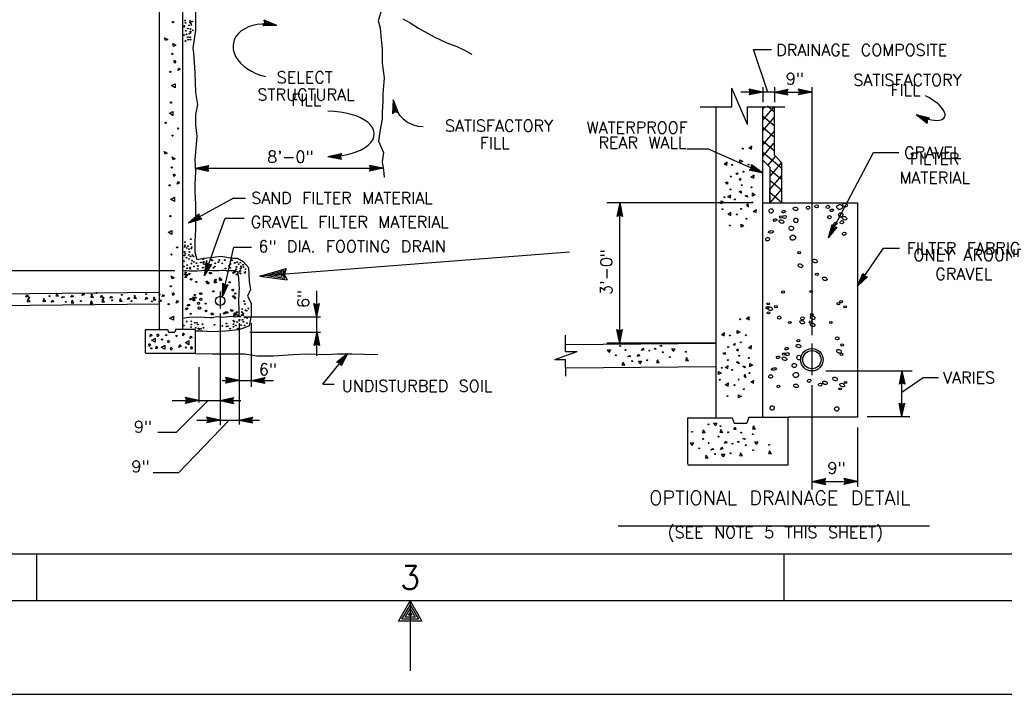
# Model space of a CAD drawing. Extents: x -22.3 to 19.7, y -11.8 to 18.2.
# Tile 9 of 20: x -5.5 to 5.1, y -11.8 to -4.6. Entities that reach past the tile are written whole.
import ezdxf
from ezdxf.enums import TextEntityAlignment as Align

# ---------------------------------------------------------------- set-up
doc = ezdxf.new("R2010")
doc.units = 0
doc.header["$MEASUREMENT"] = 0
doc.layers.add('01', color=7, linetype='CONTINUOUS')
doc.layers.add('02', color=7, linetype='CONTINUOUS')
doc.styles.add('TXT_SHX', font='txt.shx')

msp = doc.modelspace()

# ---------------------------------------------------------------- linework, layer by layer
at = {"layer": '01', "color": 7, "linetype": 'CONTINUOUS'}
for p, q in [((-3.991, -7.932), (-3.991, -3.954)), ((-3.741, -7.932), (-3.741, -4.322)), ((-2.735, -4.678), (-2.871, -4.621)), ((-2.863, -4.654), (-2.871, -4.621)), ((-2.771, -4.671), (-2.86, -4.634)), ((-2.855, -4.656), (-2.86, -4.634)), ((-2.882, -4.682), (-2.863, -4.654)), ((-2.735, -4.678), (-2.882, -4.682)), ((-2.867, -4.674), (-2.855, -4.656)), ((-2.771, -4.671), (-2.867, -4.674)), ((-2.853, -4.666), (-2.847, -4.657)), ((-2.807, -4.665), (-2.853, -4.666)), ((-2.807, -4.665), (-2.849, -4.648)), ((-2.847, -4.657), (-2.849, -4.648)), ((2.519, -5.391), (2.367, -4.935)), ((2.367, -4.935), (2.559, -4.935)), ((2.133, -5.551), (2.133, -5.349)), ((2.302, -5.737), (2.133, -5.349)), ((2.465, -5.391), (2.321, -5.36)), ((2.335, -5.391), (2.321, -5.36)), ((2.428, -5.391), (2.334, -5.371)), ((2.343, -5.391), (2.334, -5.371)), ((2.465, -5.338), (2.465, -5.498)), ((2.59, -5.338), (2.59, -5.498)), ((2.59, -5.391), (2.734, -5.36)), ((2.627, -5.391), (2.721, -5.371)), ((2.721, -5.371), (2.712, -5.391)), ((2.734, -5.36), (2.72, -5.391)), ((2.991, -5.391), (2.847, -5.36)), ((2.861, -5.391), (2.847, -5.36)), ((2.954, -5.391), (2.86, -5.371)), ((2.869, -5.391), (2.86, -5.371)), ((2.991, -5.338), (2.991, -7.993)), ((-1.492, -5.476), (-1.499, -5.623)), ((-1.492, -5.476), (-1.438, -5.613)), ((2.465, -5.391), (2.232, -5.391)), ((2.465, -5.391), (2.321, -5.422)), ((2.321, -5.422), (2.335, -5.391)), ((2.428, -5.391), (2.334, -5.411)), ((2.334, -5.411), (2.343, -5.391)), ((2.392, -5.391), (2.347, -5.382)), ((2.351, -5.391), (2.347, -5.382)), ((2.392, -5.391), (2.347, -5.401)), ((2.347, -5.401), (2.351, -5.391)), ((2.59, -5.391), (2.465, -5.391)), ((2.59, -5.391), (2.991, -5.391)), ((2.59, -5.391), (2.734, -5.422)), ((2.627, -5.391), (2.721, -5.411)), ((2.663, -5.391), (2.708, -5.381)), ((2.663, -5.391), (2.708, -5.4)), ((2.708, -5.381), (2.704, -5.391)), ((2.704, -5.391), (2.708, -5.4)), ((2.712, -5.391), (2.721, -5.411)), ((2.72, -5.391), (2.734, -5.422)), ((2.991, -5.391), (2.847, -5.422)), ((2.847, -5.422), (2.861, -5.391)), ((2.954, -5.391), (2.86, -5.411)), ((2.86, -5.411), (2.869, -5.391)), ((2.918, -5.391), (2.873, -5.382)), ((2.877, -5.391), (2.873, -5.382)), ((2.918, -5.391), (2.873, -5.401)), ((2.873, -5.401), (2.877, -5.391)), ((-1.486, -5.512), (-1.49, -5.609)), ((-1.486, -5.512), (-1.451, -5.602)), ((-1.48, -5.548), (-1.481, -5.594)), ((-1.48, -5.548), (-1.463, -5.591)), ((1.795, -5.551), (2.133, -5.551)), ((1.965, -8.875), (1.965, -5.551)), ((2.302, -5.737), (2.302, -5.551)), ((2.302, -5.551), (2.702, -5.551)), ((2.464, -5.574), (2.487, -5.547)), ((2.465, -6.579), (2.465, -5.545)), ((2.465, -8.875), (2.465, -5.551)), ((2.467, -5.693), (2.588, -5.55)), ((2.59, -5.608), (2.514, -5.543)), ((2.59, -6.068), (2.59, -5.551)), ((-1.471, -5.604), (-1.499, -5.623)), ((-1.472, -5.596), (-1.49, -5.609)), ((-1.473, -5.588), (-1.481, -5.594)), ((-1.463, -5.591), (-1.473, -5.588)), ((-1.451, -5.602), (-1.472, -5.596)), ((-1.438, -5.613), (-1.471, -5.604)), ((2.467, -5.805), (2.588, -5.662)), ((2.59, -5.757), (2.468, -5.654)), ((4.107, -5.633), (4.25, -5.668)), ((4.107, -5.633), (4.223, -5.723)), ((4.14, -5.649), (4.234, -5.672)), ((4.14, -5.649), (4.216, -5.708)), ((4.173, -5.665), (4.209, -5.692)), ((4.173, -5.665), (4.218, -5.675)), ((4.21, -5.682), (4.209, -5.692)), ((4.218, -5.675), (4.21, -5.682)), ((4.217, -5.686), (4.216, -5.708)), ((4.234, -5.672), (4.217, -5.686)), ((4.224, -5.689), (4.223, -5.723)), ((4.25, -5.668), (4.224, -5.689)), ((2.59, -5.879), (2.468, -5.776)), ((2.468, -5.953), (2.589, -5.81)), ((1.886, -6.001), (1.654, -6.001)), ((2.465, -6.258), (1.886, -6.001)), ((2.586, -6.019), (2.464, -5.916)), ((2.464, -6.08), (2.585, -5.937)), ((-2.188, -6.083), (-2.045, -6.049)), ((-2.188, -6.083), (-2.043, -6.111)), ((-2.151, -6.082), (-2.057, -6.06)), ((-2.151, -6.082), (-2.057, -6.1)), ((-2.115, -6.082), (-2.07, -6.071)), ((-2.115, -6.082), (-2.07, -6.09)), ((-2.07, -6.071), (-2.074, -6.081)), ((-2.074, -6.081), (-2.07, -6.09)), ((-2.057, -6.06), (-2.066, -6.081)), ((-2.066, -6.081), (-2.057, -6.1)), ((-2.045, -6.049), (-2.058, -6.081)), ((-2.058, -6.081), (-2.043, -6.111)), ((2.669, -6.211), (2.464, -6.039)), ((2.521, -6.177), (2.603, -6.081)), ((2.67, -6.148), (2.59, -6.068)), ((3.167, -6.951), (3.651, -6.039)), ((3.651, -6.039), (3.921, -6.039)), ((-3.609, -6.207), (-3.465, -6.176)), ((-3.609, -6.207), (-1.601, -6.207)), ((-3.609, -6.207), (-3.465, -6.238)), ((-3.572, -6.207), (-3.478, -6.187)), ((-3.572, -6.207), (-3.478, -6.227)), ((-3.536, -6.207), (-3.491, -6.197)), ((-3.536, -6.207), (-3.491, -6.216)), ((-3.491, -6.197), (-3.495, -6.207)), ((-3.495, -6.207), (-3.491, -6.216)), ((-3.478, -6.187), (-3.487, -6.207)), ((-3.487, -6.207), (-3.478, -6.227)), ((-3.465, -6.176), (-3.479, -6.207)), ((-3.479, -6.207), (-3.465, -6.238)), ((-1.601, -6.207), (-1.745, -6.176)), ((-1.731, -6.207), (-1.745, -6.176)), ((-1.601, -6.207), (-1.745, -6.238)), ((-1.745, -6.238), (-1.731, -6.207)), ((-1.638, -6.207), (-1.732, -6.187)), ((-1.723, -6.207), (-1.732, -6.187)), ((-1.638, -6.207), (-1.732, -6.227)), ((-1.732, -6.227), (-1.723, -6.207)), ((-1.674, -6.207), (-1.719, -6.198)), ((-1.715, -6.207), (-1.719, -6.198)), ((-1.674, -6.207), (-1.719, -6.217)), ((-1.719, -6.217), (-1.715, -6.207)), ((2.321, -6.228), (2.346, -6.205)), ((2.337, -6.223), (2.353, -6.208)), ((2.465, -6.258), (2.346, -6.171)), ((2.346, -6.205), (2.346, -6.171)), ((2.431, -6.243), (2.353, -6.187)), ((2.353, -6.208), (2.353, -6.187)), ((2.353, -6.219), (2.361, -6.212)), ((2.398, -6.228), (2.361, -6.202)), ((2.361, -6.212), (2.361, -6.202)), ((2.545, -6.199), (2.469, -6.123)), ((2.545, -6.579), (2.545, -6.199)), ((2.547, -6.288), (2.668, -6.145)), ((2.67, -6.579), (2.67, -6.148)), ((2.465, -6.258), (2.321, -6.228)), ((2.431, -6.243), (2.337, -6.223)), ((2.398, -6.228), (2.353, -6.219)), ((2.544, -6.432), (2.665, -6.289)), ((2.666, -6.329), (2.545, -6.227)), ((2.54, -6.579), (2.54, -6.422)), ((2.666, -6.443), (2.545, -6.341)), ((-3.199, -6.527), (-3.68, -6.791)), ((-3.199, -6.527), (-3.07, -6.527)), ((2.545, -6.579), (2.666, -6.436)), ((2.666, -6.574), (2.545, -6.472)), ((2.36, -6.579), (0.797, -6.579)), ((0.934, -6.579), (0.903, -6.723)), ((0.934, -6.616), (0.914, -6.71)), ((0.934, -8.079), (0.934, -6.579)), ((0.934, -6.579), (0.965, -6.723)), ((0.934, -6.616), (0.954, -6.71)), ((2.465, -6.579), (3.479, -6.579)), ((3.479, -6.579), (3.479, -8.873)), ((-3.68, -6.791), (-3.569, -6.695)), ((-3.648, -6.773), (-3.575, -6.71)), ((-3.616, -6.756), (-3.581, -6.725)), ((-3.616, -6.756), (-3.572, -6.742)), ((-3.581, -6.725), (-3.58, -6.736)), ((-3.58, -6.736), (-3.572, -6.742)), ((-3.575, -6.71), (-3.573, -6.732)), ((-3.573, -6.732), (-3.556, -6.746)), ((-3.569, -6.695), (-3.566, -6.728)), ((-3.566, -6.728), (-3.539, -6.749)), ((-3.51, -7.358), (-3.288, -6.741)), ((-3.288, -6.741), (-3.086, -6.741)), ((0.934, -6.709), (0.903, -6.723)), ((0.934, -6.701), (0.914, -6.71)), ((0.934, -6.652), (0.925, -6.697)), ((0.934, -6.693), (0.925, -6.697)), ((0.934, -6.652), (0.944, -6.697)), ((0.944, -6.697), (0.934, -6.693)), ((0.954, -6.71), (0.934, -6.701)), ((0.965, -6.723), (0.934, -6.709)), ((-3.68, -6.791), (-3.539, -6.749)), ((-3.648, -6.773), (-3.556, -6.746)), ((3.167, -6.951), (3.207, -6.809)), ((3.167, -6.951), (3.262, -6.838)), ((3.184, -6.918), (3.211, -6.826)), ((3.184, -6.918), (3.246, -6.845)), ((3.201, -6.887), (3.213, -6.842)), ((3.207, -6.809), (3.228, -6.836)), ((3.211, -6.826), (3.224, -6.843)), ((3.213, -6.842), (3.22, -6.85)), ((3.224, -6.843), (3.246, -6.845)), ((3.228, -6.836), (3.262, -6.838)), ((3.201, -6.887), (3.23, -6.851)), ((3.22, -6.85), (3.23, -6.851)), ((-3.317, -7.585), (-3.195, -7.051)), ((-3.195, -7.051), (-3.007, -7.051)), ((0.398, -7.106), (-2.916, -7.363)), ((3.479, -7.469), (3.758, -7.064)), ((3.758, -7.064), (3.927, -7.064)), ((-3.51, -7.358), (-3.49, -7.212)), ((-3.51, -7.358), (-3.432, -7.233)), ((-3.497, -7.323), (-3.484, -7.228)), ((-3.497, -7.323), (-3.447, -7.242)), ((-3.49, -7.212), (-3.466, -7.236)), ((-3.485, -7.289), (-3.479, -7.244)), ((-3.485, -7.289), (-3.462, -7.25)), ((-3.484, -7.228), (-3.469, -7.243)), ((-3.479, -7.244), (-3.471, -7.251)), ((-3.471, -7.251), (-3.462, -7.25)), ((-3.469, -7.243), (-3.447, -7.242)), ((-3.466, -7.236), (-3.432, -7.233)), ((-3.827, -7.305), (-5.899, -7.305)), ((-2.916, -7.363), (-2.634, -7.279)), ((-2.916, -7.363), (-2.624, -7.403)), ((-2.842, -7.357), (-2.658, -7.303)), ((-2.842, -7.357), (-2.652, -7.383)), ((-2.77, -7.352), (-2.682, -7.325)), ((-2.77, -7.352), (-2.679, -7.363)), ((-2.682, -7.325), (-2.689, -7.345)), ((-2.689, -7.345), (-2.679, -7.363)), ((-2.658, -7.303), (-2.673, -7.344)), ((-2.673, -7.344), (-2.652, -7.383)), ((-2.634, -7.279), (-2.657, -7.343)), ((-2.657, -7.343), (-2.624, -7.403)), ((3.479, -7.469), (3.535, -7.333)), ((3.479, -7.469), (3.586, -7.368)), ((3.5, -7.439), (3.537, -7.35)), ((3.5, -7.439), (3.57, -7.372)), ((3.52, -7.409), (3.538, -7.366)), ((3.535, -7.333), (3.553, -7.362)), ((3.537, -7.35), (3.548, -7.369)), ((3.538, -7.366), (3.544, -7.375)), ((3.544, -7.375), (3.553, -7.377)), ((3.548, -7.369), (3.57, -7.372)), ((3.553, -7.362), (3.586, -7.368)), ((-3.317, -7.585), (-3.315, -7.438)), ((-3.317, -7.585), (-3.255, -7.452)), ((-3.315, -7.438), (-3.288, -7.458)), ((-3.309, -7.549), (-3.307, -7.453)), ((-3.309, -7.549), (-3.268, -7.462)), ((-3.307, -7.453), (-3.29, -7.466)), ((-3.301, -7.514), (-3.3, -7.468)), ((-3.301, -7.514), (-3.282, -7.472)), ((-3.3, -7.468), (-3.292, -7.474)), ((-3.292, -7.474), (-3.282, -7.472)), ((-3.29, -7.466), (-3.268, -7.462)), ((-3.288, -7.458), (-3.255, -7.452)), ((3.52, -7.409), (3.553, -7.377)), ((-10.878, -7.6), (-3.991, -7.534)), ((-3.342, -7.527), (-3.342, -7.709)), ((-2.309, -7.799), (-2.309, -7.52)), ((-10.882, -7.725), (-3.991, -7.659)), ((-2.309, -7.799), (-2.34, -7.655)), ((-2.34, -7.655), (-2.309, -7.669)), ((-2.309, -7.762), (-2.329, -7.668)), ((-2.329, -7.668), (-2.309, -7.677)), ((-2.309, -7.726), (-2.319, -7.681)), ((-2.319, -7.681), (-2.309, -7.685)), ((-2.309, -7.799), (-2.278, -7.655)), ((-2.309, -7.669), (-2.278, -7.655)), ((-2.309, -7.762), (-2.289, -7.668)), ((-2.309, -7.677), (-2.289, -7.668)), ((-2.309, -7.726), (-2.3, -7.681)), ((-2.309, -7.685), (-2.3, -7.681)), ((-3.342, -7.763), (-3.342, -8.957)), ((-3.139, -7.864), (-3.139, -8.95)), ((-3.085, -7.799), (-2.267, -7.799)), ((-3.009, -7.864), (-3.009, -8.546)), ((-2.309, -7.96), (-2.309, -7.799)), ((-4.145, -7.934), (-3.904, -7.934)), ((-4.142, -8.183), (-4.142, -7.941)), ((-3.904, -7.934), (-3.894, -7.962)), ((-3.894, -7.962), (-3.826, -7.962)), ((-3.815, -7.931), (-3.826, -7.962)), ((-3.815, -7.931), (-3.611, -7.931)), ((-3.605, -8.19), (-3.605, -7.934)), ((-3.026, -7.961), (-2.267, -7.961)), ((-2.309, -7.96), (-2.34, -8.104)), ((-2.309, -7.997), (-2.329, -8.091)), ((-2.309, -8.215), (-2.309, -7.96)), ((-2.309, -7.96), (-2.278, -8.104)), ((-2.309, -7.997), (-2.289, -8.091)), ((0.355, -8.17), (0.353, -7.995)), ((0.934, -8.079), (0.903, -7.935)), ((0.903, -7.935), (0.934, -7.949)), ((0.934, -8.042), (0.914, -7.948)), ((0.914, -7.948), (0.934, -7.957)), ((0.934, -8.006), (0.924, -7.961)), ((0.924, -7.961), (0.934, -7.965)), ((0.934, -8.079), (0.965, -7.935)), ((0.934, -7.949), (0.965, -7.935)), ((0.934, -8.042), (0.954, -7.948)), ((0.934, -7.957), (0.954, -7.948)), ((0.934, -8.006), (0.943, -7.961)), ((0.934, -7.965), (0.943, -7.961)), ((-2.309, -8.09), (-2.34, -8.104)), ((-2.309, -8.082), (-2.329, -8.091)), ((-2.309, -8.033), (-2.318, -8.078)), ((-2.309, -8.074), (-2.318, -8.078)), ((-2.309, -8.033), (-2.299, -8.078)), ((-2.299, -8.078), (-2.309, -8.074)), ((-2.289, -8.091), (-2.309, -8.082)), ((-2.278, -8.104), (-2.309, -8.09)), ((0.354, -8.095), (1.965, -8.079)), ((1.965, -8.079), (0.797, -8.079)), ((2.991, -8.083), (2.991, -8.421)), ((-4.142, -8.186), (-3.607, -8.186)), ((-2.244, -8.518), (-1.98, -8.193)), ((-1.98, -8.193), (-2.095, -8.285)), ((-1.98, -8.193), (-2.047, -8.324)), ((0.241, -8.254), (0.478, -8.17)), ((0.355, -8.17), (0.478, -8.17)), ((-2.062, -8.294), (-2.095, -8.285)), ((-2.003, -8.222), (-2.078, -8.282)), ((-2.057, -8.288), (-2.078, -8.282)), ((-2.047, -8.324), (-2.062, -8.294)), ((-2.026, -8.25), (-2.061, -8.279)), ((-2.052, -8.281), (-2.061, -8.279)), ((-2.047, -8.307), (-2.057, -8.288)), ((-2.047, -8.291), (-2.052, -8.281)), ((-2.003, -8.222), (-2.047, -8.307)), ((-2.026, -8.25), (-2.047, -8.291)), ((0.241, -8.254), (0.355, -8.254)), ((0.357, -8.434), (0.355, -8.254)), ((-3.571, -8.336), (-3.571, -8.714)), ((0.356, -8.345), (1.965, -8.329)), ((3.139, -8.375), (4.065, -8.375)), ((3.955, -8.375), (3.924, -8.519)), ((3.955, -8.412), (3.935, -8.506)), ((3.955, -8.865), (3.955, -8.375)), ((3.955, -8.375), (3.986, -8.519)), ((3.955, -8.412), (3.975, -8.506)), ((-3.321, -8.478), (-3.139, -8.478)), ((-3.139, -8.478), (-3.283, -8.447)), ((-3.269, -8.478), (-3.283, -8.447)), ((-3.139, -8.478), (-3.283, -8.509)), ((-3.283, -8.509), (-3.269, -8.478)), ((-3.176, -8.478), (-3.27, -8.458)), ((-3.261, -8.478), (-3.27, -8.458)), ((-3.176, -8.478), (-3.27, -8.498)), ((-3.27, -8.498), (-3.261, -8.478)), ((-3.212, -8.478), (-3.257, -8.469)), ((-3.253, -8.478), (-3.257, -8.469)), ((-3.212, -8.478), (-3.257, -8.488)), ((-3.257, -8.488), (-3.253, -8.478)), ((-3.139, -8.478), (-3.008, -8.478)), ((-3.008, -8.478), (-2.864, -8.447)), ((-3.008, -8.478), (-2.772, -8.478)), ((-3.008, -8.478), (-2.864, -8.509)), ((-2.971, -8.478), (-2.877, -8.458)), ((-2.971, -8.478), (-2.877, -8.498)), ((-2.935, -8.478), (-2.89, -8.468)), ((-2.935, -8.478), (-2.89, -8.487)), ((-2.89, -8.468), (-2.894, -8.478)), ((-2.894, -8.478), (-2.89, -8.487)), ((-2.877, -8.458), (-2.886, -8.478)), ((-2.886, -8.478), (-2.877, -8.498)), ((-2.864, -8.447), (-2.878, -8.478)), ((-2.878, -8.478), (-2.864, -8.509)), ((-2.244, -8.518), (-2.121, -8.518)), ((2.991, -8.529), (2.991, -9.647)), ((3.955, -8.505), (3.924, -8.519)), ((3.955, -8.497), (3.935, -8.506)), ((3.955, -8.448), (3.946, -8.493)), ((3.955, -8.489), (3.946, -8.493)), ((3.955, -8.448), (3.965, -8.493)), ((3.955, -8.606), (4.18, -8.449)), ((3.965, -8.493), (3.955, -8.489)), ((3.975, -8.506), (3.955, -8.497)), ((3.986, -8.519), (3.955, -8.505)), ((4.18, -8.449), (4.344, -8.449)), ((-3.854, -8.694), (-3.569, -8.694)), ((-3.47, -8.694), (-3.814, -9.038)), ((-3.569, -8.694), (-3.713, -8.663)), ((-3.699, -8.694), (-3.713, -8.663)), ((-3.569, -8.694), (-3.713, -8.725)), ((-3.713, -8.725), (-3.699, -8.694)), ((-3.606, -8.694), (-3.7, -8.674)), ((-3.691, -8.694), (-3.7, -8.674)), ((-3.606, -8.694), (-3.7, -8.714)), ((-3.7, -8.714), (-3.691, -8.694)), ((-3.642, -8.694), (-3.687, -8.685)), ((-3.683, -8.694), (-3.687, -8.685)), ((-3.642, -8.694), (-3.687, -8.704)), ((-3.687, -8.704), (-3.683, -8.694)), ((-3.569, -8.694), (-3.342, -8.694)), ((-3.342, -8.694), (-3.198, -8.663)), ((-3.342, -8.694), (-3.119, -8.694)), ((-3.342, -8.694), (-3.198, -8.725)), ((-3.305, -8.694), (-3.211, -8.674)), ((-3.305, -8.694), (-3.211, -8.714)), ((-3.269, -8.694), (-3.224, -8.684)), ((-3.269, -8.694), (-3.224, -8.703)), ((-3.224, -8.684), (-3.228, -8.694)), ((-3.228, -8.694), (-3.224, -8.703)), ((-3.211, -8.674), (-3.22, -8.694)), ((-3.22, -8.694), (-3.211, -8.714)), ((-3.198, -8.663), (-3.212, -8.694)), ((-3.212, -8.694), (-3.198, -8.725)), ((3.955, -8.865), (3.924, -8.721)), ((3.924, -8.721), (3.955, -8.735)), ((3.955, -8.828), (3.935, -8.734)), ((3.935, -8.734), (3.955, -8.743)), ((3.955, -8.865), (3.986, -8.721)), ((3.955, -8.735), (3.986, -8.721)), ((3.955, -8.828), (3.975, -8.734)), ((3.955, -8.743), (3.975, -8.734)), ((3.955, -8.792), (3.945, -8.747)), ((3.945, -8.747), (3.955, -8.751)), ((3.955, -8.792), (3.964, -8.747)), ((3.955, -8.751), (3.964, -8.747)), ((-3.247, -8.903), (-3.787, -9.47)), ((-3.591, -8.903), (-3.342, -8.903)), ((-3.342, -8.903), (-3.486, -8.872)), ((-3.472, -8.903), (-3.486, -8.872)), ((-3.342, -8.903), (-3.486, -8.934)), ((-3.486, -8.934), (-3.472, -8.903)), ((-3.379, -8.903), (-3.473, -8.883)), ((-3.464, -8.903), (-3.473, -8.883)), ((-3.379, -8.903), (-3.473, -8.923)), ((-3.473, -8.923), (-3.464, -8.903)), ((-3.415, -8.903), (-3.46, -8.894)), ((-3.456, -8.903), (-3.46, -8.894)), ((-3.415, -8.903), (-3.46, -8.913)), ((-3.46, -8.913), (-3.456, -8.903)), ((-3.342, -8.903), (-3.139, -8.903)), ((-3.139, -8.903), (-2.995, -8.872)), ((-3.139, -8.903), (-2.922, -8.903)), ((-3.139, -8.903), (-2.995, -8.934)), ((-3.102, -8.903), (-3.008, -8.883)), ((-3.102, -8.903), (-3.008, -8.923)), ((-3.066, -8.903), (-3.021, -8.893)), ((-3.066, -8.903), (-3.021, -8.912)), ((-3.021, -8.893), (-3.025, -8.903)), ((-3.025, -8.903), (-3.021, -8.912)), ((-3.008, -8.883), (-3.017, -8.903)), ((-3.017, -8.903), (-3.008, -8.923)), ((-2.995, -8.872), (-3.009, -8.903)), ((-3.009, -8.903), (-2.995, -8.934)), ((1.663, -9.377), (1.663, -8.879)), ((1.663, -8.879), (2.139, -8.879)), ((2.139, -8.879), (2.159, -8.935)), ((2.159, -8.935), (2.295, -8.935)), ((2.317, -8.873), (2.295, -8.935)), ((2.317, -8.873), (2.737, -8.873)), ((2.737, -9.383), (2.737, -8.873)), ((3.479, -8.873), (2.737, -8.873)), ((3.583, -8.865), (4.038, -8.865)), ((-3.814, -9.038), (-4.009, -9.038)), ((3.479, -8.982), (3.479, -9.615)), ((-3.787, -9.47), (-4.059, -9.47)), ((1.663, -9.383), (2.737, -9.383)), ((2.991, -9.561), (3.135, -9.53)), ((2.991, -9.561), (3.479, -9.561)), ((2.991, -9.561), (3.135, -9.592)), ((3.028, -9.561), (3.122, -9.541)), ((3.028, -9.561), (3.122, -9.581)), ((3.064, -9.561), (3.109, -9.551)), ((3.064, -9.561), (3.109, -9.57)), ((3.109, -9.551), (3.105, -9.561)), ((3.105, -9.561), (3.109, -9.57)), ((3.122, -9.541), (3.113, -9.561)), ((3.113, -9.561), (3.122, -9.581)), ((3.135, -9.53), (3.121, -9.561)), ((3.121, -9.561), (3.135, -9.592)), ((3.479, -9.561), (3.335, -9.53)), ((3.349, -9.561), (3.335, -9.53)), ((3.479, -9.561), (3.335, -9.592)), ((3.335, -9.592), (3.349, -9.561)), ((3.442, -9.561), (3.348, -9.541)), ((3.357, -9.561), (3.348, -9.541)), ((3.442, -9.561), (3.348, -9.581)), ((3.348, -9.581), (3.357, -9.561)), ((3.406, -9.561), (3.361, -9.552)), ((3.365, -9.561), (3.361, -9.552)), ((3.406, -9.561), (3.361, -9.571)), ((3.361, -9.571), (3.365, -9.561)), ((2.533, -9.675), (2.533, -9.681)), ((0.917, -10.034), (4.248, -10.034)), ((18.191, -10.34), (-19.809, -10.34)), ((-5.309, -10.34), (-5.309, -10.84)), ((2.691, -10.34), (2.691, -10.84)), ((18.691, -10.84), (-21.309, -10.84)), ((-1.309, -10.84), (-1.309, -11.59)), ((19.691, -11.84), (-22.309, -11.84))]:
    msp.add_line(p, q, dxfattribs=at)
for points in [[(-3.607, -4.521), (-3.607, -4.628), (-3.607, -4.728), (-3.635, -4.92), (-3.628, -4.97), (-3.614, -5.183), (-3.607, -5.397), (-3.585, -5.525), (-3.607, -5.632), (-3.607, -5.739), (-3.592, -5.867), (-3.614, -6.116), (-3.607, -6.244), (-3.614, -6.379), (-3.614, -6.457), (-3.607, -6.593), (-3.607, -6.657), (-3.607, -6.863), (-3.614, -6.991), (-3.614, -7.105), (-3.592, -7.184), (-3.521, -7.169), (-3.443, -7.162), (-3.336, -7.148), (-3.208, -7.169), (-3.158, -7.169), (-3.094, -7.205), (-3.037, -7.269), (-3.03, -7.418), (-3.016, -7.504), (-3.051, -7.575), (-3.009, -7.653), (-3.009, -7.781), (-3.016, -7.824), (-3.03, -7.895), (-3.08, -7.917), (-3.144, -7.938), (-3.286, -7.952), (-3.436, -7.959), (-3.528, -7.952), (-3.607, -7.952)], [(-1.613, -4.501), (-1.65, -4.627), (-1.63, -4.703), (-1.623, -4.792), (-1.609, -4.93), (-1.609, -5.081), (-1.588, -5.239), (-1.602, -5.411), (-1.602, -5.487), (-1.609, -5.611)], [(-1.388, -4.608), (-1.308, -4.651), (-1.221, -4.708), (-1.053, -4.8), (-0.915, -4.865), (-0.81, -4.904), (-0.735, -4.938), (-0.65, -4.984)], [(-1.609, -5.611), (-1.607, -5.68), (-1.634, -5.815), (-1.648, -5.917), (-1.593, -6.039), (-1.607, -6.14), (-1.593, -6.229), (-1.587, -6.303)], [(-3.741, -7.305), (-3.725, -7.301), (-3.703, -7.302), (-3.671, -7.305), (-3.652, -7.306), (-3.616, -7.306), (-3.587, -7.306), (-3.542, -7.302), (-3.5, -7.3), (-3.46, -7.3), (-3.428, -7.301), (-3.385, -7.301), (-3.355, -7.302), (-3.32, -7.299), (-3.3, -7.3), (-3.277, -7.301), (-3.25, -7.301), (-3.212, -7.302), (-3.177, -7.301), (-3.158, -7.317), (-3.148, -7.357), (-3.147, -7.388), (-3.142, -7.454), (-3.14, -7.491), (-3.142, -7.528), (-3.141, -7.571), (-3.145, -7.603), (-3.145, -7.647), (-3.143, -7.7), (-3.142, -7.717), (-3.143, -7.782), (-3.153, -7.798), (-3.183, -7.801), (-3.22, -7.795), (-3.253, -7.798), (-3.286, -7.803), (-3.314, -7.804), (-3.35, -7.801), (-3.381, -7.799), (-3.427, -7.81), (-3.453, -7.807), (-3.511, -7.805), (-3.549, -7.803), (-3.582, -7.804), (-3.639, -7.801), (-3.679, -7.804), (-3.742, -7.816)], [(-3.605, -8.19), (-3.423, -8.193), (-3.314, -8.193), (-3.179, -8.193), (-3.077, -8.193), (-2.948, -8.214), (-2.772, -8.214), (-2.562, -8.2), (-2.406, -8.193), (-2.224, -8.2), (-2.081, -8.193), (-1.932, -8.193), (-1.654, -8.2)], [(-1.308, -10.883), (-1.219, -11.036), (-1.397, -11.036), (-1.309, -10.884)], [(-1.309, -10.922), (-1.256, -11.015), (-1.361, -11.015), (-1.307, -10.922)], [(-1.309, -10.965), (-1.292, -10.994), (-1.325, -10.994), (-1.31, -10.968)]]:
    msp.add_lwpolyline(points, dxfattribs=at)
msp.add_lwpolyline([(-1.309, -10.84), (-1.184, -11.057), (-1.434, -11.057)], close=True, dxfattribs=at)
for centre, radius in [((-3.718, -4.626), 0.0043), ((-3.663, -4.631), 0.0043), ((-3.641, -4.635), 0.0043), ((-3.726, -4.692), 0.0043), ((-3.725, -4.683), 0.0043), ((-3.713, -4.65), 0.0043), ((-3.709, -4.735), 0.0043), ((-3.687, -4.71), 0.0043), ((-3.675, -4.677), 0.0043), ((-3.663, -4.646), 0.0043), ((-3.66, -4.716), 0.0043), ((-3.659, -4.743), 0.0043), ((-3.655, -4.653), 0.0043), ((-3.651, -4.672), 0.0043), ((-3.633, -4.73), 0.0043), ((-3.729, -4.781), 0.0043), ((-3.713, -4.845), 0.0043), ((-3.703, -4.773), 0.0043), ((-3.687, -4.803), 0.0043), ((-3.684, -4.83), 0.0043), ((-3.672, -4.766), 0.0043), ((-3.663, -4.804), 0.0043), ((-3.66, -4.757), 0.0043), ((-3.66, -4.83), 0.0043), ((-3.722, -7.049), 0.0043), ((-3.718, -6.998), 0.0043), ((-3.718, -7.033), 0.0043), ((-3.7, -7.061), 0.0043), ((-3.689, -7.041), 0.0043), ((-3.657, -7.02), 0.0043), ((-3.655, -6.967), 0.0043), ((-3.647, -7.051), 0.0043), ((-3.724, -7.101), 0.0043), ((-3.724, -7.14), 0.0043), ((-3.715, -7.121), 0.0043), ((-3.703, -7.164), 0.0043), ((-3.676, -7.136), 0.0043), ((-3.675, -7.073), 0.0043), ((-3.671, -7.104), 0.0043), ((-3.659, -7.151), 0.0043), ((-3.651, -7.066), 0.0043), ((-3.64, -7.136), 0.0043), ((-3.627, -7.15), 0.0043), ((-3.729, -7.203), 0.0043), ((-3.729, -7.26), 0.0043), ((-3.697, -7.245), 0.0043), ((-3.675, -7.179), 0.0043), ((-3.662, -7.271), 0.0043), ((-3.65, -7.228), 0.0043), ((-3.643, -7.195), 0.0043), ((-3.623, -7.21), 0.0043), ((-3.622, -7.26), 0.0043), ((-3.595, -7.224), 0.0043), ((-3.58, -7.253), 0.0043), ((-3.549, -7.217), 0.0043), ((-3.527, -7.271), 0.0043), ((-3.525, -7.181), 0.0043), ((-3.525, -7.218), 0.0043), ((-3.516, -7.21), 0.0043), ((-3.514, -7.234), 0.0043), ((-3.486, -7.203), 0.0043), ((-3.433, -7.188), 0.0043), ((-3.428, -7.195), 0.0043), ((-3.414, -7.274), 0.0043), ((-3.398, -7.26), 0.0043), ((-3.396, -7.225), 0.0043), ((-3.359, -7.211), 0.0043), ((-3.351, -7.19), 0.0043), ((-3.319, -7.225), 0.0043), ((-3.292, -7.19), 0.0043), ((-3.246, -7.252), 0.0043), ((-3.234, -7.274), 0.0043), ((-3.231, -7.232), 0.0043), ((-3.214, -7.193), 0.0043), ((-3.185, -7.221), 0.0043), ((-3.168, -7.264), 0.0043), ((-3.161, -7.213), 0.0043), ((-3.144, -7.234), 0.0043), ((-3.126, -7.218), 0.0043), ((-3.122, -7.257), 0.0043), ((-3.119, -7.274), 0.0043), ((-3.097, -7.242), 0.0043), ((-3.091, -7.264), 0.0043), ((-3.694, -7.278), 0.0043), ((-3.662, -7.284), 0.0043), ((-3.58, -7.284), 0.0043), ((-3.285, -7.28), 0.0043), ((-3.171, -7.288), 0.0043), ((-3.135, -7.315), 0.0043), ((-3.128, -7.306), 0.0043), ((-3.125, -7.284), 0.0043), ((-3.125, -7.334), 0.0043), ((-3.077, -7.327), 0.0043), ((-3.073, -7.317), 0.0043), ((-3.07, -7.288), 0.0043), ((-3.342, -7.627), 0.0488), ((-3.084, -7.63), 0.0043), ((-3.077, -7.661), 0.0043), ((-3.128, -7.796), 0.0043), ((-3.111, -7.746), 0.0043), ((-3.111, -7.779), 0.0043), ((-3.105, -7.715), 0.0043), ((-3.097, -7.761), 0.0043), ((-3.094, -7.782), 0.0043), ((-3.072, -7.728), 0.0043), ((-3.058, -7.732), 0.0043), ((-3.041, -7.708), 0.0043), ((-3.731, -7.89), 0.0043), ((-3.7, -7.849), 0.0043), ((-3.651, -7.846), 0.0043), ((-3.651, -7.88), 0.0043), ((-3.612, -7.863), 0.0043), ((-3.59, -7.86), 0.0043), ((-3.581, -7.88), 0.0043), ((-3.532, -7.876), 0.0043), ((-3.403, -7.884), 0.0043), ((-3.319, -7.894), 0.0043), ((-3.274, -7.87), 0.0043), ((-3.273, -7.901), 0.0043), ((-3.26, -7.898), 0.0043), ((-3.2, -7.877), 0.0043), ((-3.199, -7.839), 0.0043), ((-3.199, -7.904), 0.0043), ((-3.192, -7.849), 0.0043), ((-3.174, -7.891), 0.0043), ((-3.161, -7.853), 0.0043), ((-3.137, -7.839), 0.0043), ((-3.135, -7.831), 0.0043), ((-3.119, -7.887), 0.0043), ((-3.104, -7.831), 0.0043), ((-3.093, -7.851), 0.0043), ((-3.08, -7.891), 0.0043), ((-3.077, -7.806), 0.0043), ((-3.055, -7.866), 0.0043), ((-3.052, -7.81), 0.0043), ((-3.654, -7.908), 0.0043), ((-3.604, -7.915), 0.0043), ((-3.574, -7.923), 0.0043), ((-3.569, -7.929), 0.0043), ((-3.549, -7.927), 0.0043), ((-3.52, -7.916), 0.0043), ((-3.234, -7.925), 0.0043), ((-3.153, -7.922), 0.0043), ((2.991, -8.257), 0.12), ((2.991, -8.257), 0.0976)]:
    msp.add_circle(centre, radius, dxfattribs=at)
msp.add_arc((-1.167, -5.432), 0.329, 187.6605, 269.843, dxfattribs=at)
for centre, major_axis, ratio in [((-2.796, -4.951), (0.404, -0.09), 0.675521), ((4.157, -5.532), (-0.254, 0.127), 0.397704), ((-2.188, -5.84), (-0.495, 0), 0.490314)]:
    msp.add_ellipse(centre, major_axis=major_axis, ratio=ratio, start_param=1.570796, end_param=4.712389, dxfattribs=at)
for centre, major_axis, ratio in [((2.554, -6.664), (0.0033, 0.0242), 0.908016), ((2.815, -6.642), (0.026, -0.006), 0.637098), ((2.949, -6.63), (0.014, 0.0119), 0.925744), ((3.041, -6.615), (0.014, 0.0119), 0.925744), ((3.162, -6.621), (0.014, 0.0119), 0.925744), ((3.288, -6.622), (0.03, 0.003), 0.895325), ((3.346, -6.601), (0.024, -0.01), 0.691328), ((2.658, -6.728), (0.015, 0), 0.801784), ((2.688, -6.671), (0.019, 0.005), 0.642337), ((2.698, -6.729), (0.014, 0.0119), 0.925744), ((2.819, -6.765), (0.0033, 0.0242), 0.908016), ((3.178, -6.731), (0.014, 0.0119), 0.925744), ((3.204, -6.658), (0.018, 0.006), 0.73994), ((3.299, -6.708), (0.0033, 0.0242), 0.908016), ((3.339, -6.742), (0.024, -0.01), 0.691328), ((2.597, -6.762), (0.018, 0.006), 0.73994), ((2.665, -6.778), (0.024, -0.01), 0.691328), ((2.77, -6.85), (0.023, -0.004), 0.985988), ((3.24, -6.803), (0.018, 0.006), 0.73994), ((3.312, -6.785), (0.014, 0.0119), 0.925744), ((2.517, -6.967), (0.018, 0.011), 0.849447), ((2.553, -6.888), (0.028, 0.004), 0.441415), ((2.787, -6.951), (0.03, 0.003), 0.895325), ((3.337, -6.908), (0.014, 0.0119), 0.925744), ((2.854, -7.11), (0.015, 0), 0.801784), ((2.868, -7.251), (0.024, -0.01), 0.691328), ((3.023, -7.2), (0.024, -0.01), 0.691328), ((-3.717, -7.344), (0.0075, 0), 0.801784), ((-3.712, -7.324), (0.0075, 0), 0.801784), ((-3.711, -7.372), (0.0075, 0), 0.801784), ((-3.702, -7.35), (0.012, -0.005), 0.691328), ((-3.671, -7.339), (0.0075, 0), 0.801784), ((-3.445, -7.33), (0.012, -0.005), 0.691328), ((-3.201, -7.327), (0.0075, 0), 0.801784), ((-3.186, -7.316), (0.0075, 0), 0.801784), ((-3.165, -7.344), (0.0075, 0), 0.801784), ((3.045, -7.343), (0.015, 0), 0.801784), ((3.129, -7.391), (0.024, -0.01), 0.691328), ((-3.653, -7.397), (0.00702, 0.00594), 0.925744), ((-3.596, -7.424), (0.0075, 0), 0.801784), ((-3.485, -7.421), (0.0075, 0), 0.801784), ((-3.474, -7.436), (0.012, -0.005), 0.691328), ((-3.394, -7.426), (0.012, -0.005), 0.691328), ((-3.393, -7.405), (0.00702, 0.00594), 0.925744), ((-3.338, -7.402), (0.012, -0.005), 0.691328), ((-3.343, -7.386), (0.0075, 0), 0.801784), ((-3.241, -7.428), (0.0075, 0), 0.801784), ((-3.629, -7.593), (0.0075, 0), 0.801784), ((-3.614, -7.564), (0.0095, 0.0025), 0.642337), ((-3.609, -7.593), (0.00702, 0.00594), 0.925744), ((-3.55, -7.55), (0.013, -0.003), 0.637098), ((-3.415, -7.525), (0.0075, 0), 0.801784), ((-3.207, -7.512), (0.00702, 0.00594), 0.925744), ((-3.197, -7.582), (0.012, -0.005), 0.691328), ((-3.181, -7.548), (0.0075, 0), 0.801784), ((2.682, -7.531), (0.015, 0), 0.801784), ((2.982, -7.527), (0.015, 0), 0.801784), ((-3.681, -7.673), (0.014, 0.002), 0.441415), ((-3.659, -7.61), (0.009, 0.003), 0.73994), ((-3.625, -7.618), (0.012, -0.005), 0.691328), ((-3.573, -7.654), (0.0115, -0.002), 0.985988), ((-3.564, -7.704), (0.015, 0.0015), 0.895325), ((-3.548, -7.611), (0.0017, 0.0121), 0.908016), ((-3.498, -7.656), (0.0075, 0), 0.801784), ((-3.184, -7.598), (0.0075, 0), 0.801784), ((2.514, -7.699), (0.015, 0), 0.801784), ((2.524, -7.659), (0.015, 0), 0.801784), ((2.543, -7.711), (0.024, -0.01), 0.691328), ((2.606, -7.689), (0.015, 0), 0.801784), ((3.274, -7.657), (0.015, 0), 0.801784), ((3.304, -7.635), (0.015, 0), 0.801784), ((3.346, -7.691), (0.015, 0), 0.801784), ((-3.699, -7.712), (0.009, 0.0055), 0.849448), ((-3.658, -7.765), (0.0075, 0), 0.801784), ((-3.493, -7.735), (0.00702, 0.00594), 0.925744), ((-3.427, -7.767), (0.012, -0.005), 0.691328), ((-3.298, -7.76), (0.00702, 0.00594), 0.925744), ((-3.272, -7.751), (0.012, -0.005), 0.691328), ((-3.218, -7.73), (0.012, -0.005), 0.691328), ((-3.192, -7.783), (0.0075, 0), 0.801784), ((-3.18, -7.763), (0.012, -0.005), 0.691328), ((-3.163, -7.749), (0.0075, 0), 0.801784), ((-3.155, -7.783), (0.0075, 0), 0.801784), ((2.526, -7.755), (0.015, 0), 0.801784), ((2.642, -7.806), (0.014, 0.0119), 0.925744), ((2.89, -7.814), (0.014, 0.0119), 0.925744), ((2.999, -7.807), (0.024, -0.01), 0.691328), ((2.99, -7.775), (0.015, 0), 0.801784), ((2.756, -7.859), (0.015, 0), 0.801784), ((2.887, -7.855), (0.024, -0.01), 0.691328), ((2.978, -7.853), (0.015, 0), 0.801784), ((2.999, -7.883), (0.024, -0.01), 0.691328), ((3.194, -7.859), (0.015, 0), 0.801784), ((3.262, -8.028), (0.014, 0.0119), 0.925744), ((2.847, -8.111), (0.026, -0.006), 0.637098), ((2.846, -8.053), (0.015, 0), 0.801784), ((3.314, -8.099), (0.015, 0), 0.801784), ((2.629, -8.231), (0.018, 0.006), 0.73994), ((2.69, -8.197), (0.015, 0), 0.801784), ((2.72, -8.14), (0.019, 0.005), 0.642337), ((2.73, -8.198), (0.014, 0.0119), 0.925744), ((2.851, -8.234), (0.0033, 0.0242), 0.908016), ((3.281, -8.167), (0.024, -0.01), 0.691328), ((3.308, -8.199), (0.015, 0), 0.801784), ((2.697, -8.247), (0.024, -0.01), 0.691328), ((2.802, -8.319), (0.023, -0.004), 0.985988), ((2.549, -8.436), (0.018, 0.011), 0.849447), ((2.585, -8.357), (0.028, 0.004), 0.441415), ((2.819, -8.42), (0.03, 0.003), 0.895325), ((2.632, -8.541), (0.015, 0), 0.801784), ((2.821, -8.537), (0.024, -0.01), 0.691328), ((2.962, -8.482), (0.014, 0.0119), 0.925744), ((3.08, -8.524), (0.014, 0.0119), 0.925744), ((3.131, -8.505), (0.024, -0.01), 0.691328), ((3.239, -8.463), (0.024, -0.01), 0.691328), ((3.315, -8.529), (0.024, -0.01), 0.691328), ((3.35, -8.501), (0.015, 0), 0.801784), ((3.292, -8.569), (0.015, 0), 0.801784), ((2.565, -8.774), (0.0033, 0.0242), 0.908016), ((3.256, -8.784), (0.0033, 0.0242), 0.908016)]:
    msp.add_ellipse(centre, major_axis=major_axis, ratio=ratio, dxfattribs=at)
at = {"layer": '02', "color": 7, "linetype": 'CONTINUOUS'}
for p, q in [((2.084, -6.376), (2.069, -6.359)), ((2.056, -8.203), (2.041, -8.186)), ((2.154, -8.999), (2.171, -8.984))]:
    msp.add_line(p, q, dxfattribs=at)
for points in [[(-3.936, -4.81), (-3.902, -4.83), (-3.926, -4.841)], [(-3.85, -4.87), (-3.816, -4.89), (-3.84, -4.902)], [(-3.942, -6.026), (-3.908, -6.046), (-3.932, -6.057)], [(-3.856, -6.086), (-3.822, -6.106), (-3.846, -6.118)], [(2.239, -6.473), (2.213, -6.458), (2.231, -6.449)], [(2.304, -6.518), (2.278, -6.503), (2.296, -6.494)], [(-3.867, -7.359), (-3.833, -7.379), (-3.857, -7.391)], [(-5.421, -7.587), (-5.405, -7.563), (-5.397, -7.581)], [(-4.939, -7.589), (-4.923, -7.565), (-4.915, -7.583)], [(-4.822, -7.568), (-4.806, -7.544), (-4.798, -7.562)], [(-4.624, -7.591), (-4.608, -7.567), (-4.6, -7.585)], [(-4.521, -7.599), (-4.505, -7.575), (-4.497, -7.593)], [(-4.335, -7.611), (-4.319, -7.587), (-4.311, -7.605)], [(-4.143, -7.611), (-4.127, -7.587), (-4.119, -7.605)], [(-3.966, -7.582), (-3.95, -7.558), (-3.942, -7.576)], [(-5.149, -7.642), (-5.133, -7.618), (-5.125, -7.636)], [(-3.997, -7.637), (-3.981, -7.613), (-3.973, -7.631)], [(1.122, -8.223), (1.137, -8.197), (1.146, -8.215)], [(1.167, -8.158), (1.182, -8.132), (1.191, -8.15)], [(2.211, -8.3), (2.185, -8.285), (2.203, -8.276)], [(2.276, -8.345), (2.25, -8.33), (2.268, -8.321)], [(2.057, -9.154), (2.072, -9.128), (2.081, -9.146)], [(2.012, -9.219), (2.027, -9.193), (2.036, -9.211)]]:
    msp.add_lwpolyline(points, close=True, dxfattribs=at)
for points in [[(-3.832, -5.05), (-3.815, -5.064), (-3.832, -5.081), (-3.835, -5.054)], [(-3.781, -5.131), (-3.774, -5.151), (-3.795, -5.161), (-3.785, -5.131)], [(-3.859, -5.322), (-3.825, -5.302), (-3.825, -5.346), (-3.866, -5.322)], [(-3.882, -5.619), (-3.848, -5.599), (-3.848, -5.643), (-3.889, -5.619)], [(2.316, -5.987), (2.346, -6.002), (2.349, -5.971), (2.316, -5.995)], [(2.051, -6.159), (2.081, -6.174), (2.084, -6.143), (2.051, -6.166)], [(2.246, -6.134), (2.22, -6.149), (2.22, -6.116), (2.251, -6.134)], [(-3.838, -6.266), (-3.821, -6.28), (-3.838, -6.297), (-3.841, -6.27)], [(2.187, -6.277), (2.182, -6.262), (2.198, -6.255), (2.19, -6.277)], [(2.225, -6.338), (2.213, -6.328), (2.225, -6.315), (2.228, -6.335)], [(2.339, -6.298), (2.369, -6.313), (2.372, -6.282), (2.339, -6.305)], [(-3.787, -6.347), (-3.78, -6.367), (-3.801, -6.377), (-3.791, -6.347)], [(2.066, -6.359), (2.089, -6.353), (2.089, -6.376)], [(-3.865, -6.538), (-3.831, -6.518), (-3.831, -6.562), (-3.872, -6.538)], [(2.089, -6.51), (2.119, -6.525), (2.122, -6.494), (2.089, -6.518)], [(2.379, -6.49), (2.354, -6.505), (2.354, -6.472), (2.385, -6.49)], [(2.046, -6.573), (2.021, -6.588), (2.021, -6.555), (2.051, -6.573)], [(2.304, -6.616), (2.294, -6.601), (2.304, -6.588), (2.309, -6.623)], [(2.092, -6.697), (2.122, -6.712), (2.125, -6.681), (2.092, -6.704)], [(2.364, -6.667), (2.394, -6.682), (2.397, -6.651), (2.364, -6.674)], [(2.259, -6.823), (2.233, -6.838), (2.233, -6.805), (2.264, -6.823)], [(-3.893, -6.892), (-3.859, -6.872), (-3.859, -6.916), (-3.9, -6.892)], [(-5.088, -7.544), (-5.102, -7.574), (-5.072, -7.578), (-5.096, -7.544)], [(-5.037, -7.589), (-5.023, -7.579), (-5.009, -7.589), (-5.045, -7.595)], [(-4.713, -7.557), (-4.727, -7.587), (-4.697, -7.591), (-4.721, -7.557)], [(-4.253, -7.569), (-4.267, -7.599), (-4.237, -7.603), (-4.261, -7.569)], [(-4.046, -7.586), (-4.06, -7.616), (-4.03, -7.62), (-4.054, -7.586)], [(-3.849, -7.539), (-3.832, -7.553), (-3.849, -7.57), (-3.852, -7.543)], [(-5.392, -7.603), (-5.406, -7.633), (-5.376, -7.637), (-5.4, -7.603)], [(-5.224, -7.601), (-5.238, -7.631), (-5.208, -7.635), (-5.232, -7.601)], [(-4.923, -7.619), (-4.937, -7.649), (-4.907, -7.653), (-4.931, -7.619)], [(-4.717, -7.625), (-4.733, -7.655), (-4.703, -7.657), (-4.725, -7.625)], [(-4.595, -7.607), (-4.609, -7.637), (-4.579, -7.641), (-4.603, -7.607)], [(-4.407, -7.601), (-4.421, -7.631), (-4.391, -7.635), (-4.415, -7.601)], [(-3.798, -7.62), (-3.791, -7.64), (-3.812, -7.65), (-3.802, -7.62)], [(-3.876, -7.811), (-3.842, -7.791), (-3.842, -7.835), (-3.883, -7.811)], [(2.288, -7.814), (2.318, -7.829), (2.321, -7.798), (2.288, -7.822)], [(-4.081, -7.98), (-4.074, -8), (-4.095, -8.01), (-4.085, -7.98)], [(-4.012, -7.98), (-3.995, -7.994), (-4.012, -8.011), (-4.015, -7.984)], [(-3.74, -7.971), (-3.723, -7.985), (-3.74, -8.002), (-3.743, -7.975)], [(-3.651, -8.001), (-3.644, -8.021), (-3.665, -8.031), (-3.655, -8.001)], [(2.023, -7.986), (2.053, -8.001), (2.056, -7.97), (2.023, -7.993)], [(2.218, -7.961), (2.192, -7.976), (2.192, -7.943), (2.223, -7.961)], [(-4.101, -8.083), (-4.084, -8.097), (-4.101, -8.114), (-4.104, -8.087)], [(-4.071, -8.046), (-4.037, -8.026), (-4.037, -8.07), (-4.078, -8.046)], [(-4.018, -8.112), (-4.011, -8.132), (-4.032, -8.142), (-4.022, -8.112)], [(-3.968, -8.121), (-3.934, -8.101), (-3.934, -8.145), (-3.975, -8.121)], [(-3.9, -8.046), (-3.883, -8.06), (-3.9, -8.077), (-3.903, -8.05)], [(-3.769, -8.095), (-3.762, -8.115), (-3.783, -8.125), (-3.773, -8.095)], [(-3.71, -8.072), (-3.676, -8.052), (-3.676, -8.096), (-3.717, -8.072)], [(-3.654, -8.114), (-3.637, -8.128), (-3.654, -8.145), (-3.657, -8.118)], [(1.363, -8.106), (1.378, -8.101), (1.385, -8.117), (1.363, -8.109)], [(2.159, -8.104), (2.154, -8.089), (2.17, -8.082), (2.162, -8.104)], [(2.311, -8.125), (2.341, -8.14), (2.344, -8.109), (2.311, -8.132)], [(-3.869, -8.123), (-3.852, -8.137), (-3.869, -8.154), (-3.872, -8.127)], [(0.817, -8.178), (0.802, -8.152), (0.835, -8.152), (0.817, -8.183)], [(1.024, -8.223), (1.039, -8.213), (1.052, -8.223), (1.017, -8.228)], [(1.302, -8.144), (1.312, -8.132), (1.325, -8.144), (1.305, -8.147)], [(1.506, -8.165), (1.491, -8.139), (1.524, -8.139), (1.506, -8.17)], [(2.038, -8.186), (2.061, -8.18), (2.061, -8.203)], [(2.197, -8.165), (2.185, -8.155), (2.197, -8.142), (2.2, -8.162)], [(0.973, -8.283), (0.958, -8.313), (0.989, -8.316), (0.966, -8.283)], [(1.15, -8.298), (1.135, -8.273), (1.168, -8.273), (1.15, -8.304)], [(1.342, -8.258), (1.327, -8.288), (1.358, -8.291), (1.335, -8.258)], [(1.653, -8.235), (1.638, -8.265), (1.669, -8.268), (1.645, -8.235)], [(2.061, -8.337), (2.091, -8.352), (2.094, -8.321), (2.061, -8.345)], [(2.351, -8.317), (2.326, -8.332), (2.326, -8.299), (2.357, -8.317)], [(2.018, -8.4), (1.993, -8.415), (1.993, -8.382), (2.023, -8.4)], [(2.276, -8.443), (2.266, -8.428), (2.276, -8.415), (2.281, -8.45)], [(2.064, -8.524), (2.094, -8.539), (2.097, -8.508), (2.064, -8.531)], [(2.336, -8.494), (2.366, -8.509), (2.369, -8.478), (2.336, -8.501)], [(2.231, -8.65), (2.205, -8.665), (2.205, -8.632), (2.236, -8.65)], [(1.957, -8.961), (1.942, -8.936), (1.975, -8.936), (1.957, -8.966)], [(1.833, -9.007), (1.818, -9.037), (1.849, -9.04), (1.826, -9.007)], [(2.02, -9.004), (2.005, -9.034), (2.036, -9.037), (2.012, -9.004)], [(2.171, -8.981), (2.177, -9.004), (2.154, -9.004)], [(2.371, -8.966), (2.356, -8.996), (2.387, -8.999), (2.364, -8.966)], [(1.707, -9.174), (1.692, -9.148), (1.725, -9.148), (1.707, -9.179)], [(2.192, -9.14), (2.202, -9.128), (2.215, -9.14), (2.195, -9.143)], [(2.253, -9.102), (2.268, -9.097), (2.275, -9.113), (2.253, -9.105)], [(2.396, -9.161), (2.381, -9.135), (2.414, -9.135), (2.396, -9.166)], [(1.914, -9.219), (1.929, -9.209), (1.942, -9.219), (1.907, -9.224)], [(2.04, -9.294), (2.025, -9.269), (2.058, -9.269), (2.04, -9.3)], [(2.232, -9.254), (2.217, -9.284), (2.248, -9.287), (2.225, -9.254)], [(2.543, -9.231), (2.528, -9.261), (2.559, -9.264), (2.535, -9.231)], [(1.863, -9.279), (1.848, -9.309), (1.879, -9.312), (1.856, -9.279)]]:
    msp.add_lwpolyline(points, dxfattribs=at)
for centre, radius in [((-3.846, -4.642), 0.0065), ((-3.853, -4.982), 0.0065), ((-3.876, -5.174), 0.0065), ((-3.869, -5.504), 0.0065), ((-3.926, -5.72), 0.0065), ((-3.791, -5.781), 0.0065), ((-3.852, -5.858), 0.0065), ((2.252, -5.997), 0.00488), ((-3.859, -6.198), 0.0065), ((2.139, -6.171), 0.00488), ((2.311, -6.168), 0.00488), ((2.122, -6.295), 0.00488), ((2.258, -6.244), 0.00488), ((-3.882, -6.39), 0.0065), ((2.24, -6.388), 0.00488), ((2.344, -6.411), 0.00488), ((2.054, -6.517), 0.00488), ((2.119, -6.434), 0.00488), ((2.165, -6.54), 0.00488), ((2.235, -6.643), 0.00488), ((2.351, -6.573), 0.00488), ((-3.875, -6.72), 0.0065), ((2.033, -6.645), 0.00488), ((2.189, -6.701), 0.00488), ((2.291, -6.747), 0.00488), ((2.114, -6.82), 0.00488), ((-3.802, -7.054), 0.0065), ((-3.863, -7.131), 0.0065), ((-3.87, -7.471), 0.0065), ((-5.168, -7.576), 0.00488), ((-4.665, -7.543), 0.00488), ((-4.394, -7.563), 0.00488), ((-4.133, -7.555), 0.00488), ((-3.99, -7.56), 0.00488), ((-5.387, -7.592), 0.00488), ((-4.994, -7.637), 0.00488), ((-4.832, -7.629), 0.00488), ((-4.59, -7.596), 0.00488), ((-4.497, -7.62), 0.00488), ((-4.29, -7.629), 0.00488), ((-4.073, -7.632), 0.00488), ((-3.893, -7.663), 0.0065), ((2.224, -7.824), 0.00488), ((-3.92, -7.993), 0.0065), ((-3.81, -8.003), 0.0065), ((2.111, -7.998), 0.00488), ((2.283, -7.995), 0.00488), ((-3.965, -8.04), 0.0065), ((0.938, -8.109), 0.00488), ((2.23, -8.071), 0.00488), ((-4.079, -8.135), 0.0065), ((-3.71, -8.126), 0.0065), ((0.893, -8.21), 0.00488), ((0.996, -8.154), 0.00488), ((1.251, -8.16), 0.00488), ((1.395, -8.177), 0.00488), ((1.643, -8.172), 0.00488), ((2.094, -8.122), 0.00488), ((2.212, -8.215), 0.00488), ((1.067, -8.271), 0.00488), ((1.229, -8.263), 0.00488), ((1.471, -8.23), 0.00488), ((2.091, -8.261), 0.00488), ((2.316, -8.238), 0.00488), ((2.026, -8.344), 0.00488), ((2.137, -8.367), 0.00488), ((2.323, -8.4), 0.00488), ((2.005, -8.472), 0.00488), ((2.161, -8.528), 0.00488), ((2.207, -8.47), 0.00488), ((2.263, -8.574), 0.00488), ((2.086, -8.647), 0.00488), ((1.884, -8.949), 0.00488), ((1.709, -9.029), 0.00488), ((2.012, -8.969), 0.00488), ((2.095, -9.034), 0.00488), ((2.234, -9.037), 0.00488), ((2.358, -9.054), 0.00488), ((1.828, -9.105), 0.00488), ((1.886, -9.15), 0.00488), ((1.99, -9.08), 0.00488), ((2.141, -9.156), 0.00488), ((2.533, -9.168), 0.00488), ((1.783, -9.206), 0.00488), ((1.957, -9.267), 0.00488), ((2.119, -9.259), 0.00488), ((2.285, -9.173), 0.00488), ((2.361, -9.226), 0.00488)]:
    msp.add_circle(centre, radius, dxfattribs=at)

# ---------------------------------------------------------------- texts
at = {"layer": '01', "color": 7, "linetype": 'CONTINUOUS', "style": 'TXT_SHX'}
for s, p in [('DRAINAGE COMPOSITE', (2.609, -5.003)), ('GRAVEL', (3.978, -6.101)), ('SAND FILTER MATERIAL', (-3.009, -6.588)), ('GRAVEL FILTER MATERIAL', (-3.014, -6.844)), ('6" DIA. FOOTING DRAIN', (-2.932, -7.107)), ('FILTER FABRIC', (4.006, -7.126)), ('6"', (-2.928, -8.424)), ('VARIES', (4.394, -8.511)), ('UNDISTURBED SOIL', (-2.041, -8.6))]:
    msp.add_text(s, height=0.125, dxfattribs=at).set_placement(p)
for s, height, p in [('SELECT', 0.125, (-2.437, -5.297)), ('9"', 0.125, (2.808, -5.312)), ('SATISFACTORY', 0.125, (4.014, -5.324)), ('STRUCTURAL', 0.125, (-2.423, -5.48)), ('FILL', 0.125, (-2.421, -5.537)), ('SATISFACTORY', 0.125, (-0.358, -5.815)), ('WATERPROOF', 0.125, (1.121, -5.834)), ('FILL', 0.125, (-0.404, -5.998)), ('8\'-0"', 0.125, (-2.591, -6.147)), ('FILTER', 0.125, (4.304, -6.168)), ('MATERIAL', 0.125, (4.305, -6.371)), ('ONLY AROUND', 0.125, (4.682, -7.199)), ('GRAVEL', 0.125, (4.617, -7.401)), ('9"', 0.125, (3.253, -9.479)), ('OPTIONAL DRAINAGE DETAIL', 0.15, (2.647, -9.812)), ('(SEE NOTE 5 THIS SHEET)', 0.125, (2.599, -10.167)), ('3', 0.25, (-1.309, -10.715))]:
    msp.add_text(s, height=height, dxfattribs=at).set_placement(p, align=Align.CENTER)
for s, p in [('FILL', (4.154, -5.43)), ('REAR WALL', (1.648, -5.995)), ('9"', (-4.072, -9.037)), ('9"', (-4.099, -9.462))]:
    msp.add_text(s, height=0.125, dxfattribs=at).set_placement(p, align=Align.RIGHT)
msp.add_text('3\'-0"', height=0.125, rotation=90, dxfattribs=at).set_placement((0.853, -7.319), align=Align.CENTER)
msp.add_text('6"', height=0.125, rotation=90, dxfattribs=at).set_placement((-2.39, -7.702))

doc.saveas('drawing.dxf')
